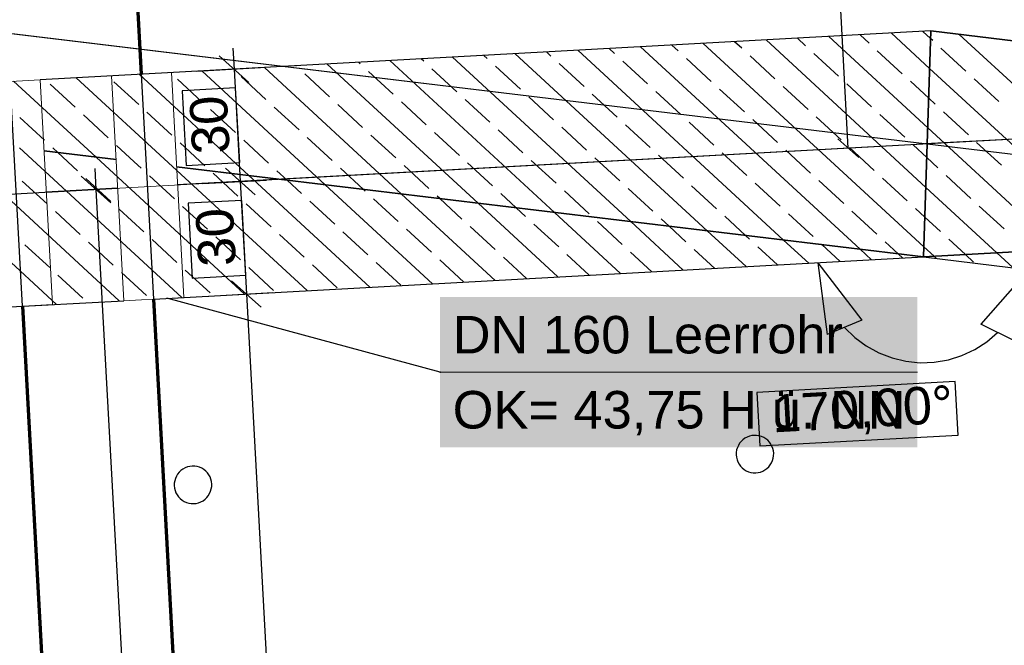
# Model space of a CAD drawing. Extents: x -779 to 790, y -208 to 633.
# Tile 137 of 232: x -193 to -140, y 380 to 413. Entities that reach past the tile are written whole.
import ezdxf
from ezdxf.lldxf.tags import DXFTag

# ---------------------------------------------------------------- set-up
doc = ezdxf.new("R2010")
doc.units = 0
doc.layers.get('0').update_dxf_attribs({"lineweight": 25})
for name, color, linetype, lineweight, true_color in [('01AFU Allgemein Bemaßung-A07F5V4RWF', 7, 'Continuous', 25, 0x848484), ('02 Raster Bemaßung', 7, 'Continuous', 25, 0x848484), ('02 Raster Gebäude-A07F5V4QWF', 7, 'Continuous', 25, 0x848484), ('20 Fundament-A07F5V4OWF', 7, 'Continuous', 25, 0x848484), ('20 Magerbeton Bohrungen', 7, 'Continuous', 25, 0x848484), ('ELT Leerrohre', 1, 'Continuous', 35, 0xff0000), ('S_Mass', 150, 'Continuous', 25, 0x007fff), ('S_Schmutzwasser_Grundleitung', 7, 'Continuous', 70, 0x7f5f00), ('X_Mass', 150, 'Continuous', 25, 0x007fff)]:
    doc.layers.add(name, color=color, linetype=linetype, lineweight=lineweight, true_color=true_color)
doc.layers.add('02 Raster Gebäude-A07F5V53WF', color=7, linetype='Continuous', lineweight=13)
doc.styles.get("Standard").update_dxf_attribs({"font": 'arial.ttf'})
tags = doc.linetypes.add('Raster-A07F5V4TWF', pattern=[0.2, 0.1, -0.05, 0, -0.05]).pattern_tags.tags
tags[10:11] = [DXFTag(74, 4), DXFTag(75, 0), DXFTag(340, '0'), DXFTag(46, 1.0), DXFTag(50, 0.0), DXFTag(44, 0.0), DXFTag(45, 0.0)]
tags[8:9] = [DXFTag(74, 4), DXFTag(75, 0), DXFTag(340, '0'), DXFTag(46, 1.0), DXFTag(50, 0.0), DXFTag(44, 0.0), DXFTag(45, 0.0)]
tags[6:7] = [DXFTag(74, 4), DXFTag(75, 0), DXFTag(340, '0'), DXFTag(46, 1.0), DXFTag(50, 0.0), DXFTag(44, 0.0), DXFTag(45, 0.0)]
tags[4:5] = [DXFTag(74, 4), DXFTag(75, 0), DXFTag(340, '0'), DXFTag(46, 1.0), DXFTag(50, 0.0), DXFTag(44, 0.0), DXFTag(45, 0.0)]
tags = doc.linetypes.add('Raster-A07F5V57WF', pattern=[0.2, 0.1, -0.05, 0, -0.05]).pattern_tags.tags
tags[10:11] = [DXFTag(74, 4), DXFTag(75, 0), DXFTag(340, '0'), DXFTag(46, 1.0), DXFTag(50, 0.0), DXFTag(44, 0.0), DXFTag(45, 0.0)]
tags[8:9] = [DXFTag(74, 4), DXFTag(75, 0), DXFTag(340, '0'), DXFTag(46, 1.0), DXFTag(50, 0.0), DXFTag(44, 0.0), DXFTag(45, 0.0)]
tags[6:7] = [DXFTag(74, 4), DXFTag(75, 0), DXFTag(340, '0'), DXFTag(46, 1.0), DXFTag(50, 0.0), DXFTag(44, 0.0), DXFTag(45, 0.0)]
tags[4:5] = [DXFTag(74, 4), DXFTag(75, 0), DXFTag(340, '0'), DXFTag(46, 1.0), DXFTag(50, 0.0), DXFTag(44, 0.0), DXFTag(45, 0.0)]
tags = doc.linetypes.add('STRICHPUNKT2', pattern=[12.7, 6.35, -3.175, 0, -3.175]).pattern_tags.tags
tags[10:11] = [DXFTag(74, 4), DXFTag(75, 0), DXFTag(340, '0'), DXFTag(46, 0.0), DXFTag(50, 0.0), DXFTag(44, 0.0), DXFTag(45, 0.0)]
tags[8:9] = [DXFTag(74, 4), DXFTag(75, 0), DXFTag(340, '0'), DXFTag(46, 0.0), DXFTag(50, 0.0), DXFTag(44, 0.0), DXFTag(45, 0.0)]
tags[6:7] = [DXFTag(74, 4), DXFTag(75, 0), DXFTag(340, '0'), DXFTag(46, 0.0), DXFTag(50, 0.0), DXFTag(44, 0.0), DXFTag(45, 0.0)]
tags[4:5] = [DXFTag(74, 4), DXFTag(75, 0), DXFTag(340, '0'), DXFTag(46, 0.0), DXFTag(50, 0.0), DXFTag(44, 0.0), DXFTag(45, 0.0)]
tags = doc.linetypes.add('Wipeout_Contour-A07F5V4SWF', pattern=[1, 0, -1]).pattern_tags.tags
tags[6:7] = [DXFTag(74, 4), DXFTag(75, 0), DXFTag(340, '0'), DXFTag(46, 1.0), DXFTag(50, 0.0), DXFTag(44, 0.0), DXFTag(45, 0.0)]
tags[4:5] = [DXFTag(74, 4), DXFTag(75, 0), DXFTag(340, '0'), DXFTag(46, 1.0), DXFTag(50, 0.0), DXFTag(44, 0.0), DXFTag(45, 0.0)]

# ---------------------------------------------------------------- blocks, each defined once
blk = doc.blocks.new('Referenz-A07F5V4VWF', base_point=(-401.415, -176.34))
at = {"color": 0, "linetype": 'ByBlock', "lineweight": -2, "ltscale": 12.5}
for p, q in [((-143.961, 412.525), (-191.447, 409.927)), ((-143.961, 412.525), (-144.353, 400.484)), ((-144.353, 400.484), (-143.961, 412.525)), ((-75.343, 404.261), (-143.961, 412.525)), ((-187.397, 405.669), (-191.239, 406.132)), ((-191.239, 406.132), (-187.397, 405.669)), ((-144.353, 400.484), (-184.171, 405.28)), ((-184.171, 405.28), (-144.353, 400.484)), ((-144.353, 400.484), (-75.343, 404.261)), ((-75.343, 404.261), (-144.353, 400.484)), ((-185.386, 398.239), (-144.353, 400.484)), ((-185.386, 398.239), (-144.353, 400.484)), ((-144.353, 400.484), (19.29, 380.774)), ((-144.353, 400.484), (134.01, 366.956)), ((-313.666, 391.22), (-186.984, 398.152)), ((-313.666, 391.22), (-186.984, 398.152))]:
    blk.add_line(p, q, dxfattribs=at)
at = {"layer": '01AFU Allgemein Bemaßung-A07F5V4RWF', "color": 0, "lineweight": -2}
for p, q in [((-181.171, 411.616), (-181.109, 410.493)), ((-180.319, 409.785), (-181.899, 411.201)), ((-183.106, 410.383), (-179.705, 410.57)), ((-181.109, 410.493), (-180.781, 404.501)), ((-179.991, 403.793), (-181.571, 405.209)), ((-182.779, 404.392), (-179.377, 404.578)), ((-180.781, 404.501), (-180.453, 398.509)), ((-179.664, 397.801), (-181.243, 399.217)), ((-182.451, 398.4), (-179.049, 398.586)), ((-180.453, 398.509), (-176.113, 319.182))]:
    blk.add_line(p, q, dxfattribs=at)
at = {"layer": '01AFU Allgemein Bemaßung-A07F5V4RWF', "color": 0, "linetype": 'Wipeout_Contour-A07F5V4SWF', "lineweight": -2, "ltscale": 1.625}
for p, q in [((-181.026, 409.489), (-183.879, 409.333)), ((-180.808, 405.508), (-181.026, 409.489)), ((-183.879, 409.333), (-183.661, 405.352)), ((-183.661, 405.352), (-180.808, 405.508)), ((-180.698, 403.497), (-183.551, 403.341)), ((-183.551, 403.341), (-183.333, 399.36)), ((-180.48, 399.516), (-180.698, 403.497)), ((-183.333, 399.36), (-180.48, 399.516))]:
    blk.add_line(p, q, dxfattribs=at)
at = {"layer": '02 Raster Bemaßung', "color": 0, "lineweight": -2}
for p, q in [((-136.381, 406.93), (-142.778, 406.58)), ((-187.684, 403.372), (-189.264, 404.788)), ((-188.536, 405.203), (-188.474, 404.08)), ((-191.118, 403.935), (-187.313, 404.144)), ((-188.474, 404.08), (-183.123, 306.277)), ((-149.985, 400.176), (-147.636, 397.109)), ((-149.985, 400.176), (-149.484, 396.345)), ((-138.753, 399.81), (-141.298, 396.902)), ((-147.636, 397.109), (-149.484, 396.345)), ((-139.503, 396.019), (-141.298, 396.902)), ((-148.56, 396.727), (-148.016, 396.195)), ((-140.978, 395.966), (-140.401, 396.461)), ((-148.016, 396.195), (-147.407, 395.742)), ((-141.616, 395.553), (-140.978, 395.966)), ((-147.407, 395.742), (-146.741, 395.374)), ((-146.741, 395.374), (-146.033, 395.1)), ((-142.304, 395.23), (-141.616, 395.553)), ((-146.033, 395.1), (-145.293, 394.923)), ((-145.293, 394.923), (-144.537, 394.847)), ((-144.537, 394.847), (-143.778, 394.873)), ((-143.778, 394.873), (-143.029, 395.002)), ((-143.029, 395.002), (-142.304, 395.23))]:
    blk.add_line(p, q, dxfattribs=at)
at = {"layer": '02 Raster Bemaßung', "color": 0, "linetype": 'Wipeout_Contour-A07F5V4SWF', "lineweight": -2, "ltscale": 1.625}
for p, q in [((-142.657, 393.844), (-153.235, 393.265)), ((-142.501, 390.991), (-142.657, 393.844)), ((-153.235, 393.265), (-153.079, 390.412)), ((-153.079, 390.412), (-142.501, 390.991))]:
    blk.add_line(p, q, dxfattribs=at)
at = {"layer": '02 Raster Gebäude-A07F5V4QWF', "color": 0, "linetype": 'Raster-A07F5V4TWF', "lineweight": -2, "ltscale": 187.5}
for p, q in [((-300.403, 425.325), (213.848, 363.383)), ((55.232, 417.415), (-184.118, 404.318)), ((-187.313, 404.144), (-191.118, 403.935))]:
    blk.add_line(p, q, dxfattribs=at)
at = {"layer": '20 Fundament-A07F5V4OWF', "color": 0, "lineweight": -2}
for p, q in [((-143.961, 412.525), (-191.447, 409.927)), ((-150.648, 411.739), (-151.079, 412.136)), ((-144.129, 407.36), (-149.407, 412.227)), ((-147.256, 411.876), (-147.736, 412.319)), ((-144.026, 410.53), (-146.065, 412.41)), ((-143.974, 412.115), (-144.394, 412.502)), ((-143.864, 412.014), (-143.974, 412.115)), ((-143.961, 412.525), (-75.343, 404.261)), ((-130.418, 401.247), (-142.452, 412.344)), ((-160.823, 411.327), (-161.106, 411.587)), ((-147.737, 400.892), (-159.435, 411.679)), ((-157.431, 411.464), (-157.763, 411.77)), ((-144.336, 401.021), (-156.092, 411.862)), ((-154.04, 411.601), (-154.421, 411.953)), ((-144.233, 404.191), (-152.75, 412.045)), ((-142.1, 410.387), (-143.423, 411.607)), ((-170.998, 410.914), (-171.133, 411.039)), ((-159.955, 402.364), (-169.462, 411.13)), ((-167.607, 411.052), (-167.791, 411.222)), ((-155.883, 401.873), (-166.12, 411.313)), ((-164.215, 411.189), (-164.448, 411.404)), ((-151.81, 401.383), (-162.777, 411.496)), ((-155.667, 409.837), (-156.99, 411.057)), ((-152.275, 409.974), (-153.598, 411.195)), ((-148.883, 410.112), (-150.207, 411.332)), ((-145.492, 410.249), (-146.815, 411.47)), ((-172.174, 403.835), (-179.489, 410.581)), ((-177.782, 410.64), (-177.818, 410.673)), ((-168.101, 403.345), (-176.147, 410.764)), ((-174.39, 410.777), (-174.476, 410.856)), ((-164.028, 402.854), (-172.804, 410.947)), ((-169.234, 409.287), (-170.557, 410.508)), ((-165.842, 409.425), (-167.166, 410.645)), ((-162.45, 409.562), (-163.774, 410.782)), ((-159.059, 409.699), (-160.382, 410.92)), ((-133.76, 401.064), (-144.026, 410.53)), ((-184.392, 405.307), (-189.517, 410.033)), ((-180.319, 404.817), (-186.174, 410.216)), ((-182.801, 408.738), (-184.124, 409.958)), ((-176.246, 404.326), (-182.832, 410.399)), ((-179.409, 408.875), (-180.733, 410.095)), ((-176.017, 409.012), (-177.341, 410.233)), ((-172.626, 409.15), (-173.949, 410.37)), ((-140.335, 408.759), (-141.659, 409.98)), ((-188.465, 405.798), (-192.859, 409.85)), ((-189.585, 408.463), (-190.908, 409.683)), ((-186.193, 408.6), (-187.516, 409.821)), ((-153.902, 408.21), (-155.226, 409.43)), ((-150.51, 408.347), (-151.834, 409.567)), ((-147.119, 408.485), (-148.442, 409.705)), ((-144.077, 408.945), (-145.05, 409.842)), ((-164.078, 407.797), (-165.401, 409.018)), ((-160.686, 407.935), (-162.009, 409.155)), ((-157.294, 408.072), (-158.617, 409.293)), ((-143.727, 408.622), (-144.077, 408.945)), ((-177.645, 407.248), (-178.968, 408.468)), ((-174.253, 407.385), (-175.576, 408.606)), ((-170.861, 407.523), (-172.185, 408.743)), ((-167.469, 407.66), (-168.793, 408.88)), ((-191.212, 406.698), (-192.535, 407.919)), ((-187.82, 406.836), (-189.143, 408.056)), ((-184.428, 406.973), (-185.752, 408.193)), ((-181.036, 407.11), (-182.36, 408.331)), ((-148.746, 406.72), (-150.069, 407.94)), ((-145.354, 406.857), (-146.678, 408.078)), ((-141.962, 406.995), (-143.286, 408.215)), ((-162.313, 406.17), (-163.636, 407.391)), ((-158.921, 406.308), (-160.245, 407.528)), ((-155.529, 406.445), (-156.853, 407.665)), ((-152.138, 406.583), (-153.461, 407.803)), ((-137.103, 400.881), (-144.129, 407.36)), ((-190.582, 397.955), (-200.683, 407.269)), ((-175.88, 405.621), (-177.203, 406.841)), ((-172.488, 405.758), (-173.812, 406.978)), ((-169.096, 405.895), (-170.42, 407.116)), ((-165.705, 406.033), (-167.028, 407.253)), ((-187.24, 398.138), (-196.61, 406.779)), ((-183.897, 398.321), (-192.538, 406.288)), ((-190.501, 406.043), (-190.771, 406.291)), ((-186.428, 405.552), (-187.379, 406.429)), ((-182.664, 405.346), (-183.987, 406.566)), ((-179.272, 405.483), (-180.595, 406.704)), ((-146.981, 405.093), (-148.305, 406.313)), ((-144.181, 405.775), (-144.913, 406.451)), ((-140.198, 405.368), (-141.521, 406.588)), ((-189.447, 405.071), (-190.501, 406.043)), ((-180.555, 398.504), (-188.465, 405.798)), ((-160.548, 404.543), (-161.872, 405.763)), ((-157.157, 404.681), (-158.48, 405.901)), ((-153.765, 404.818), (-155.088, 406.038)), ((-150.373, 404.955), (-151.696, 406.176)), ((-143.59, 405.23), (-144.181, 405.775)), ((-186.055, 405.208), (-186.428, 405.552)), ((-177.212, 398.686), (-184.392, 405.307)), ((-170.724, 404.131), (-172.047, 405.351)), ((-167.332, 404.268), (-168.655, 405.489)), ((-163.94, 404.406), (-165.264, 405.626)), ((-184.291, 403.581), (-185.614, 404.802)), ((-180.899, 403.719), (-182.222, 404.939)), ((-173.87, 398.869), (-180.319, 404.817)), ((-178.283, 404.571), (-178.831, 405.076)), ((-174.21, 404.081), (-175.439, 405.214)), ((-141.825, 403.603), (-143.148, 404.823)), ((-191.074, 403.306), (-192.398, 404.527)), ((-187.683, 403.444), (-189.006, 404.664)), ((-177.507, 403.856), (-178.283, 404.571)), ((-170.527, 399.052), (-176.246, 404.326)), ((-155.392, 403.053), (-156.715, 404.274)), ((-152, 403.191), (-153.324, 404.411)), ((-148.608, 403.328), (-149.932, 404.549)), ((-145.217, 403.466), (-146.54, 404.686)), ((-140.445, 400.698), (-144.233, 404.191)), ((-174.115, 403.993), (-174.21, 404.081)), ((-167.185, 399.235), (-172.174, 403.835)), ((-170.137, 403.59), (-170.283, 403.724)), ((-166.064, 403.1), (-166.891, 403.861)), ((-162.176, 402.779), (-163.499, 403.999)), ((-158.784, 402.916), (-160.107, 404.136)), ((-182.526, 401.954), (-183.85, 403.174)), ((-179.134, 402.091), (-180.458, 403.312)), ((-175.743, 402.229), (-177.066, 403.449)), ((-172.351, 402.366), (-173.674, 403.587)), ((-168.959, 402.504), (-170.137, 403.59)), ((-163.842, 399.418), (-168.101, 403.345)), ((-140.06, 401.976), (-141.384, 403.196)), ((-189.31, 401.679), (-190.633, 402.9)), ((-185.918, 401.817), (-187.241, 403.037)), ((-165.567, 402.641), (-166.064, 403.1)), ((-160.5, 399.601), (-164.028, 402.854)), ((-153.846, 401.628), (-154.951, 402.647)), ((-150.236, 401.564), (-151.559, 402.784)), ((-146.844, 401.701), (-148.167, 402.921)), ((-144.284, 402.606), (-144.776, 403.059)), ((-143.452, 401.838), (-144.284, 402.606)), ((-167.194, 400.877), (-168.518, 402.097)), ((-163.803, 401.014), (-165.126, 402.234)), ((-160.411, 401.151), (-161.734, 402.372)), ((-157.158, 399.784), (-159.955, 402.364)), ((-157.919, 402.118), (-158.343, 402.509)), ((-157.019, 401.289), (-157.919, 402.118)), ((-177.37, 400.464), (-178.693, 401.685)), ((-173.978, 400.602), (-175.301, 401.822)), ((-170.586, 400.739), (-171.91, 401.959)), ((-153.815, 399.967), (-155.883, 401.873)), ((-153.627, 401.426), (-153.846, 401.628)), ((-190.937, 399.915), (-192.26, 401.135)), ((-187.545, 400.052), (-188.869, 401.272)), ((-184.153, 400.189), (-185.477, 401.41)), ((-180.762, 400.327), (-182.085, 401.547)), ((-150.473, 400.15), (-151.81, 401.383)), ((-149.773, 401.137), (-149.794, 401.157)), ((-148.801, 400.241), (-149.773, 401.137)), ((-145.701, 400.647), (-146.403, 401.294)), ((-142.117, 400.607), (-143.011, 401.432)), ((-162.171, 399.51), (-163.362, 400.607)), ((-158.829, 399.692), (-159.97, 400.745)), ((-155.486, 399.875), (-156.578, 400.882)), ((-152.144, 400.058), (-153.186, 401.019)), ((-147.13, 400.333), (-147.737, 400.892)), ((-145.459, 400.424), (-145.701, 400.647)), ((-143.788, 400.515), (-144.336, 401.021)), ((-143.664, 400.401), (-143.788, 400.515)), ((-141.687, 400.211), (-142.117, 400.607)), ((-139.591, 399.911), (-140.445, 400.698)), ((-185.386, 398.239), (-144.353, 400.484)), ((-175.605, 398.837), (-176.929, 400.057)), ((-172.213, 398.974), (-173.537, 400.195)), ((-168.856, 399.144), (-170.145, 400.332)), ((-165.514, 399.327), (-166.753, 400.47)), ((-144.353, 400.484), (19.29, 380.774)), ((-189.172, 398.287), (-190.496, 399.508)), ((-185.781, 398.425), (-187.104, 399.645)), ((-182.389, 398.562), (-183.712, 399.783)), ((-178.997, 398.7), (-180.32, 399.92)), ((-313.666, 391.22), (-186.984, 398.152))]:
    blk.add_line(p, q, dxfattribs=at)
at = {"layer": '20 Magerbeton Bohrungen', "color": 0, "lineweight": -2}
for p, q in [((-154.156, 390.553), (-154.224, 390.441)), ((-154.074, 390.655), (-154.156, 390.553)), ((-153.979, 390.745), (-154.074, 390.655)), ((-153.873, 390.822), (-153.979, 390.745)), ((-153.758, 390.884), (-153.873, 390.822)), ((-153.636, 390.931), (-153.758, 390.884)), ((-153.509, 390.962), (-153.636, 390.931)), ((-153.379, 390.976), (-153.509, 390.962)), ((-153.248, 390.973), (-153.379, 390.976)), ((-153.119, 390.952), (-153.248, 390.973)), ((-152.994, 390.915), (-153.119, 390.952)), ((-152.874, 390.862), (-152.994, 390.915)), ((-152.762, 390.794), (-152.874, 390.862)), ((-152.661, 390.712), (-152.762, 390.794)), ((-152.57, 390.617), (-152.661, 390.712)), ((-152.493, 390.511), (-152.57, 390.617)), ((-154.335, 390.067), (-154.338, 389.936)), ((-154.314, 390.196), (-154.335, 390.067)), ((-154.277, 390.322), (-154.314, 390.196)), ((-154.224, 390.441), (-154.277, 390.322)), ((-152.431, 390.396), (-152.493, 390.511)), ((-152.384, 390.274), (-152.431, 390.396)), ((-152.353, 390.147), (-152.384, 390.274)), ((-152.339, 390.017), (-152.353, 390.147)), ((-152.343, 389.886), (-152.339, 390.017)), ((-154.338, 389.936), (-154.324, 389.806)), ((-154.324, 389.806), (-154.293, 389.679)), ((-154.293, 389.679), (-154.246, 389.557)), ((-154.246, 389.557), (-154.184, 389.442)), ((-152.521, 389.4), (-152.453, 389.512)), ((-152.453, 389.512), (-152.4, 389.632)), ((-152.4, 389.632), (-152.363, 389.757)), ((-152.363, 389.757), (-152.343, 389.886)), ((-184.033, 389.015), (-184.115, 388.913)), ((-183.938, 389.105), (-184.033, 389.015)), ((-183.832, 389.182), (-183.938, 389.105)), ((-183.718, 389.245), (-183.832, 389.182)), ((-183.595, 389.292), (-183.718, 389.245)), ((-183.468, 389.323), (-183.595, 389.292)), ((-183.338, 389.337), (-183.468, 389.323)), ((-183.207, 389.333), (-183.338, 389.337)), ((-183.078, 389.313), (-183.207, 389.333)), ((-182.953, 389.276), (-183.078, 389.313)), ((-182.833, 389.223), (-182.953, 389.276)), ((-182.722, 389.155), (-182.833, 389.223)), ((-182.62, 389.073), (-182.722, 389.155)), ((-182.53, 388.978), (-182.62, 389.073)), ((-182.453, 388.872), (-182.53, 388.978)), ((-154.184, 389.442), (-154.107, 389.336)), ((-154.107, 389.336), (-154.017, 389.241)), ((-154.017, 389.241), (-153.915, 389.159)), ((-153.915, 389.159), (-153.803, 389.091)), ((-153.803, 389.091), (-153.684, 389.038)), ((-153.684, 389.038), (-153.558, 389.001)), ((-153.558, 389.001), (-153.429, 388.981)), ((-153.429, 388.981), (-153.298, 388.977)), ((-153.298, 388.977), (-153.168, 388.991)), ((-153.168, 388.991), (-153.041, 389.022)), ((-153.041, 389.022), (-152.919, 389.069)), ((-152.919, 389.069), (-152.804, 389.131)), ((-152.804, 389.131), (-152.698, 389.208)), ((-152.698, 389.208), (-152.603, 389.299)), ((-152.603, 389.299), (-152.521, 389.4)), ((-184.273, 388.557), (-184.294, 388.428)), ((-184.236, 388.682), (-184.273, 388.557)), ((-184.183, 388.802), (-184.236, 388.682)), ((-184.115, 388.913), (-184.183, 388.802)), ((-182.39, 388.757), (-182.453, 388.872)), ((-182.343, 388.635), (-182.39, 388.757)), ((-182.312, 388.508), (-182.343, 388.635)), ((-182.298, 388.378), (-182.312, 388.508)), ((-184.294, 388.428), (-184.297, 388.297)), ((-184.297, 388.297), (-184.283, 388.167)), ((-184.283, 388.167), (-184.253, 388.04)), ((-184.253, 388.04), (-184.205, 387.917)), ((-184.205, 387.917), (-184.143, 387.803)), ((-182.412, 387.873), (-182.359, 387.992)), ((-182.359, 387.992), (-182.322, 388.118)), ((-182.322, 388.118), (-182.302, 388.247)), ((-182.302, 388.247), (-182.298, 388.378)), ((-184.143, 387.803), (-184.066, 387.697)), ((-184.066, 387.697), (-183.976, 387.602)), ((-183.976, 387.602), (-183.874, 387.52)), ((-183.874, 387.52), (-183.762, 387.452)), ((-183.762, 387.452), (-183.643, 387.399)), ((-183.643, 387.399), (-183.517, 387.362)), ((-183.127, 387.352), (-183, 387.382)), ((-183, 387.382), (-182.878, 387.43)), ((-182.878, 387.43), (-182.763, 387.492)), ((-182.763, 387.492), (-182.657, 387.569)), ((-182.657, 387.569), (-182.562, 387.659)), ((-182.562, 387.659), (-182.48, 387.761)), ((-182.48, 387.761), (-182.412, 387.873)), ((-183.517, 387.362), (-183.388, 387.341)), ((-183.388, 387.341), (-183.257, 387.338)), ((-183.257, 387.338), (-183.127, 387.352))]:
    blk.add_line(p, q, dxfattribs=at)
at = {"layer": '01AFU Allgemein Bemaßung-A07F5V4RWF', "color": 0, "linetype": 'ByBlock', "lineweight": -2, "ltscale": 1.625, "char_height": 2.00026, "attachment_point": 1, "rotation": 93.132}
for insert in [(-183.329, 405.915), (-183.001, 399.923)]:
    blk.add_mtext('{\\fArial;30}', dxfattribs=dict(at, insert=insert))
at = {"layer": '02 Raster Bemaßung', "color": 0, "linetype": 'ByBlock', "lineweight": -2, "ltscale": 1.625, "insert": (-152.494, 393.127), "char_height": 2.00026, "attachment_point": 1, "rotation": 3.132}
blk.add_mtext('{\\fArial;170,00°}', dxfattribs=at)
blk = doc.blocks.new('Referenz-A07F5V59WF', base_point=(-759.499, -206.186))
at = {"layer": '02 Raster Gebäude-A07F5V53WF', "color": 0, "linetype": 'Raster-A07F5V57WF', "ltscale": 117.000008}
for p, q in [((-300.374, 425.324), (213.781, 363.401)), ((55.194, 417.42), (-295.933, 398.203))]:
    blk.add_line(p, q, dxfattribs=at)
blk = doc.blocks.new('Maß-A07F5V6TWF', base_point=(-318.921, 366.069))
at = {"color": 0, "linetype": 'ByBlock', "lineweight": -2, "ltscale": 0.25}
blk.add_line((-191.019, 373.034), (-191.675, 385.016), dxfattribs=at)
blk = doc.blocks.new('Maß-A07F5VBHWF', base_point=(-204.41, 402.904))
at = {"color": 0, "linetype": 'ByBlock', "lineweight": -2, "ltscale": 0.25}
for p, q in [((-204.41, 431.612), (-192.428, 432.271)), ((-202.972, 432.222), (-201.855, 431.221)), ((-200.857, 403.405), (-202.413, 431.722)), ((-202.854, 403.295), (-190.872, 403.954)), ((-201.416, 403.905), (-200.298, 402.904))]:
    blk.add_line(p, q, dxfattribs=at)
at = {"color": 0, "linetype": 'ByBlock', "lineweight": -2, "ltscale": 0.25, "insert": (-199.362, 419.935), "char_height": 1.8, "attachment_point": 1, "rotation": 273.1457}
blk.add_mtext('{\\fArial;1.42}', dxfattribs=at)
blk = doc.blocks.new('Maß-A07F5VBLWF', base_point=(-160.407, 405.733))
at = {"color": 0, "linetype": 'ByBlock', "lineweight": -2, "ltscale": 0.25}
for p, q in [((-150.981, 444.446), (-149.864, 443.445)), ((-148.425, 444.055), (-160.407, 443.399)), ((-148.361, 406.28), (-150.422, 443.945)), ((-146.364, 406.389), (-158.346, 405.733)), ((-148.919, 406.78), (-147.802, 405.779))]:
    blk.add_line(p, q, dxfattribs=at)
at = {"color": 0, "linetype": 'ByBlock', "lineweight": -2, "ltscale": 0.25, "insert": (-147.118, 427.492), "char_height": 1.8, "attachment_point": 1, "rotation": 273.1327}
blk.add_mtext('{\\fArial;1.89}', dxfattribs=at)
blk = doc.blocks.new('Maß-A07F5VBPWF', base_point=(-146.543, 406.486))
at = {"color": 0, "linetype": 'ByBlock', "lineweight": -2, "ltscale": 0.25}
for p, q in [((-117.314, 444.138), (-116.197, 443.137)), ((-114.758, 443.746), (-146.543, 442.007)), ((-114.811, 408.116), (-116.755, 443.637)), ((-115.37, 408.617), (-114.253, 407.615)), ((-112.814, 408.225), (-144.599, 406.486))]:
    blk.add_line(p, q, dxfattribs=at)
at = {"color": 0, "linetype": 'ByBlock', "lineweight": -2, "ltscale": 0.25, "insert": (-113.867, 436.54), "char_height": 1.8, "attachment_point": 1, "rotation": 273.1327}
blk.add_mtext('{\\fArial;1.78}', dxfattribs=at)
blk = doc.blocks.new('Maß-A07F5VBRWF', base_point=(-146.875, 406.492))
at = {"color": 0, "linetype": 'ByBlock', "lineweight": -2, "ltscale": 0.25}
for p, q in [((-104.721, 452.484), (-146.875, 450.177)), ((-107.276, 452.875), (-106.159, 451.874)), ((-104.327, 408.69), (-106.718, 452.374)), ((-104.885, 409.19), (-103.768, 408.189)), ((-102.33, 408.799), (-144.484, 406.492))]:
    blk.add_line(p, q, dxfattribs=at)
at = {"color": 0, "linetype": 'ByBlock', "lineweight": -2, "ltscale": 0.25, "insert": (-103.255, 433.014), "char_height": 1.8, "attachment_point": 1, "rotation": 273.1327}
blk.add_mtext('{\\fArial;2.19}', dxfattribs=at)

msp = doc.modelspace()

# ---------------------------------------------------------------- linework, layer by layer
at = {"layer": 'ELT Leerrohre', "color": 1, "lineweight": 13, "true_color": 0xff0000}
for p, q in [((-187.643, 410.133), (-186.707, 410.185)), ((-187.643, 410.133), (-186.984, 398.151)), ((-186.707, 410.185), (-185.383, 410.258)), ((-185.383, 410.258), (-184.447, 410.309)), ((-183.789, 398.327), (-184.447, 410.309)), ((-193.707, 409.803), (-192.383, 409.876)), ((-192.383, 409.876), (-191.447, 409.927)), ((-190.789, 397.946), (-191.447, 409.927)), ((-193.048, 397.821), (-191.725, 397.894)), ((-191.725, 397.894), (-190.789, 397.946)), ((-186.984, 398.151), (-186.048, 398.203)), ((-186.048, 398.203), (-184.725, 398.276)), ((-184.725, 398.276), (-183.789, 398.327))]:
    msp.add_line(p, q, dxfattribs=at)
at = {"layer": 'ELT Leerrohre', "color": 1, "linetype": 'STRICHPUNKT2', "lineweight": 25, "ltscale": 0.25, "true_color": 0xff0000}
for p, q in [((-185.386, 398.239), (-186.045, 410.221)), ((-192.386, 397.858), (-193.045, 409.84))]:
    msp.add_line(p, q, dxfattribs=at)
at = {"layer": 'S_Schmutzwasser_Grundleitung'}
for p, q in [((-186.045, 410.221), (-187.391, 434.704)), ((-179.669, 294.216), (-185.386, 398.239)), ((-186.659, 293.834), (-192.376, 397.858))]:
    msp.add_line(p, q, dxfattribs=at)
at = {"layer": 'X_Mass'}
for p, q in [((-170.121, 394.34), (-184.688, 398.278)), ((-170.13, 394.342), (-170.131, 394.341)), ((-170.131, 394.341), (-170.131, 394.34)), ((-170.131, 394.34), (-170.131, 394.338)), ((-170.131, 394.338), (-170.13, 394.337)), ((-170.129, 394.345), (-170.13, 394.344)), ((-170.13, 394.344), (-170.13, 394.342)), ((-170.13, 394.337), (-170.13, 394.336)), ((-170.13, 394.336), (-170.129, 394.335)), ((-170.128, 394.347), (-170.129, 394.346)), ((-170.129, 394.346), (-170.129, 394.345)), ((-170.129, 394.335), (-170.129, 394.334)), ((-170.129, 394.334), (-170.128, 394.333)), ((-170.127, 394.348), (-170.128, 394.347)), ((-170.128, 394.333), (-170.127, 394.332)), ((-170.126, 394.348), (-170.127, 394.348)), ((-170.127, 394.332), (-170.126, 394.331)), ((-170.125, 394.349), (-170.126, 394.348)), ((-170.126, 394.331), (-170.125, 394.331)), ((-170.123, 394.349), (-170.125, 394.349)), ((-170.125, 394.331), (-170.123, 394.33)), ((-170.122, 394.35), (-170.123, 394.349)), ((-170.123, 394.33), (-170.122, 394.33)), ((-170.121, 394.35), (-170.122, 394.35)), ((-170.122, 394.33), (-170.121, 394.33)), ((-170.119, 394.35), (-170.121, 394.35)), ((-170.121, 394.33), (-170.119, 394.33)), ((-170.118, 394.349), (-170.119, 394.35)), ((-170.119, 394.33), (-170.118, 394.33)), ((-170.117, 394.349), (-170.118, 394.349)), ((-170.118, 394.33), (-170.117, 394.331)), ((-170.116, 394.348), (-170.117, 394.349)), ((-170.117, 394.331), (-170.116, 394.331)), ((-170.115, 394.348), (-170.116, 394.348)), ((-170.116, 394.331), (-170.115, 394.332)), ((-170.114, 394.347), (-170.115, 394.348)), ((-170.115, 394.332), (-170.114, 394.333)), ((-170.113, 394.346), (-170.114, 394.347)), ((-170.114, 394.333), (-170.113, 394.334)), ((-170.112, 394.345), (-170.113, 394.346)), ((-170.113, 394.334), (-170.112, 394.335)), ((-170.111, 394.344), (-170.112, 394.345)), ((-170.112, 394.335), (-170.111, 394.336)), ((-170.111, 394.342), (-170.111, 394.344)), ((-170.111, 394.341), (-170.111, 394.342)), ((-170.111, 394.34), (-170.111, 394.341)), ((-170.111, 394.338), (-170.111, 394.34)), ((-170.111, 394.337), (-170.111, 394.338)), ((-170.111, 394.336), (-170.111, 394.337))]:
    msp.add_line(p, q, dxfattribs=at)
at = {"layer": 'X_Mass', "lineweight": 18}
msp.add_line((-170.121, 394.34), (-144.674, 394.34), dxfattribs=at)
at = {"layer": 'X_Mass', "color": 7, "true_color": 0xffffff}
for points in [[(-170.121, 390.34), (-144.674, 390.34), (-170.121, 398.34)], [(-144.674, 390.34), (-170.121, 398.34), (-144.674, 398.34)]]:
    msp.add_solid(points, dxfattribs=at)

# ---------------------------------------------------------------- block references
at = {"color": 8, "lineweight": 25, "ltscale": 1250, "true_color": 0x808080}
msp.add_blockref('Referenz-A07F5V59WF', (-759.499, -206.186), dxfattribs=at)
at = {"color": 8, "lineweight": 25, "ltscale": 12.5, "true_color": 0x808080}
msp.add_blockref('Referenz-A07F5V4VWF', (-401.415, -176.34), dxfattribs=at)
at = {"layer": 'S_Mass', "ltscale": 0.25}
for name, p in [('Maß-A07F5VBRWF', (-146.875, 406.492)), ('Maß-A07F5VBLWF', (-160.407, 405.733)), ('Maß-A07F5VBPWF', (-146.543, 406.486)), ('Maß-A07F5VBHWF', (-204.41, 402.904)), ('Maß-A07F5V6TWF', (-318.921, 366.069))]:
    msp.add_blockref(name, p, dxfattribs=at)

# ---------------------------------------------------------------- texts
at = {"layer": 'X_Mass', "char_height": 2, "attachment_point": 1}
for s, insert in [('{\\fArial;DN 160 Leerrohr}', (-169.454, 397.34)), ('{\\fArial;OK= 43,75 H ü. NN}', (-169.454, 393.34))]:
    msp.add_mtext(s, dxfattribs=dict(at, insert=insert))

doc.saveas('drawing.dxf')
